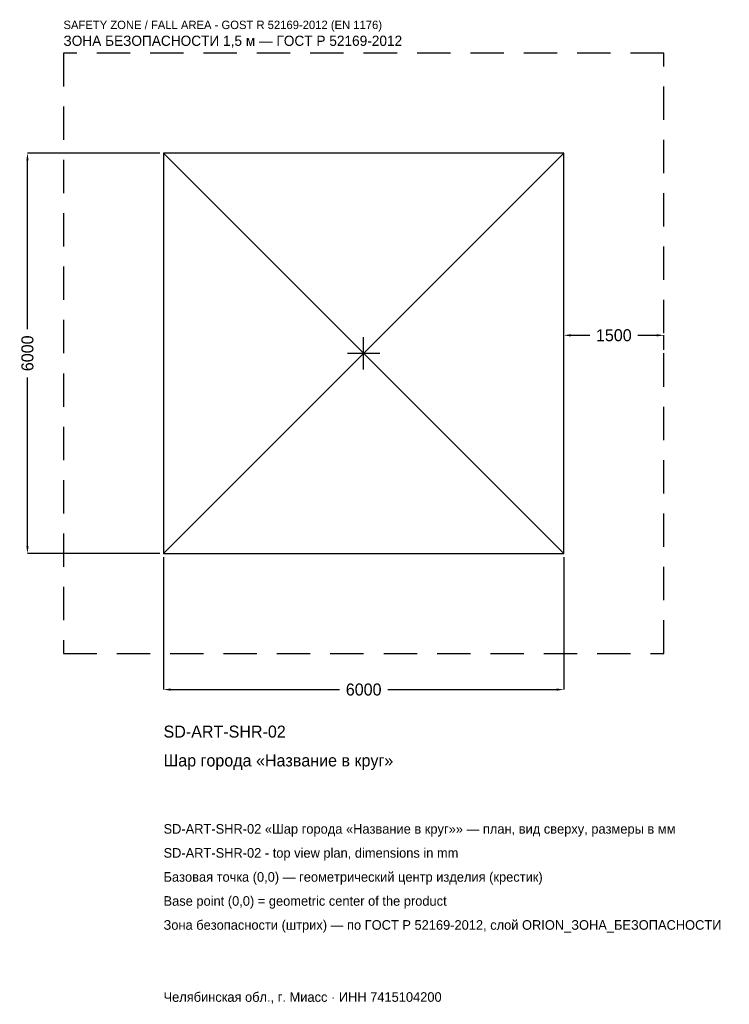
# Model space of a CAD drawing. Header units: metres. Extents: x -5157 to 5481, y -9757 to 5001.
import ezdxf

# ---------------------------------------------------------------- set-up
doc = ezdxf.new("R2010")
doc.units = ezdxf.units.M
doc.linetypes.add('DASHED', pattern=[800, 500, -300])
for name, color, linetype in [('ЗСК_ДАННЫЕ', 3, 'Continuous'), ('ЗСК_ЗОНА_БЕЗОПАСНОСТИ', 1, 'Continuous'), ('ЗСК_КОНТУР', 7, 'Continuous'), ('ЗСК_РАЗМЕРЫ', 8, 'Continuous')]:
    doc.layers.add(name, color=color, linetype=linetype)
doc.dimstyles.new('ORION', dxfattribs={"dimtxt": 180, "dimasz": 108, "dimexe": 1.25, "dimexo": 54, "dimtad": 1, "dimdec": 0, "dimcen": 2.5, "dimazin": 3, "dimtfac": 1, "dimtmove": 0, "dimatfit": 3})

# ---------------------------------------------------------------- blocks, each defined once
blk = doc.blocks.new('_CLOSEDFILLED')
at = {"color": 0, "linetype": 'BYBLOCK'}
blk.add_solid([(-1, 0.16), (0, 0), (-1, -0.16)], dxfattribs=at)
blk = doc.blocks.new('*D1')
for p, q in [((-3000, -3054), (-3000, -5040)), ((3000, -3054), (3000, -5040)), ((-2892, -5040), (-360, -5040)), ((360, -5040), (2892, -5040))]:
    blk.add_line(p, q)
at = {"layer": 'Defpoints'}
for p in [(-3000, -3000), (3000, -3000), (-3000, -5040)]:
    blk.add_point(p, dxfattribs=at)
at = {"layer": 'ЗСК_РАЗМЕРЫ', "xscale": 108, "yscale": 108, "rotation": 180}
blk.add_blockref('_CLOSEDFILLED', (-3000, -5040), dxfattribs=at)
at = {"layer": 'ЗСК_РАЗМЕРЫ', "xscale": 108, "yscale": 108}
blk.add_blockref('_CLOSEDFILLED', (3000, -5040), dxfattribs=at)
at = {"layer": 'ЗСК_РАЗМЕРЫ', "insert": (0, -5040), "char_height": 180, "attachment_point": 5}
blk.add_mtext('6000', dxfattribs=at)
blk = doc.blocks.new('*D2')
for p, q in [((-3054, 3000), (-5040, 3000)), ((-5040, 360), (-5040, 2892)), ((-5040, -2892), (-5040, -360)), ((-3054, -3000), (-5040, -3000))]:
    blk.add_line(p, q)
at = {"layer": 'Defpoints'}
for p in [(-3000, 3000), (-5040, -3000), (-3000, -3000)]:
    blk.add_point(p, dxfattribs=at)
at = {"layer": 'ЗСК_РАЗМЕРЫ', "xscale": 108, "yscale": 108}
for p, rotation in [((-5040, 3000), 90), ((-5040, -3000), 270)]:
    blk.add_blockref('_CLOSEDFILLED', p, dxfattribs=dict(at, rotation=rotation))
at = {"layer": 'ЗСК_РАЗМЕРЫ', "insert": (-5040, 0), "char_height": 180, "attachment_point": 5, "rotation": 90}
blk.add_mtext('6000', dxfattribs=at)
blk = doc.blocks.new('*D3')
for p, q in [((3000, 54), (3000, 270)), ((3108, 270), (3390, 270)), ((4110, 270), (4392, 270)), ((4500, 54), (4500, 270))]:
    blk.add_line(p, q)
at = {"layer": 'Defpoints'}
for p in [(3000, 270), (3000, 0), (4500, 0)]:
    blk.add_point(p, dxfattribs=at)
at = {"layer": 'ЗСК_РАЗМЕРЫ', "xscale": 108, "yscale": 108, "rotation": 180}
blk.add_blockref('_CLOSEDFILLED', (3000, 270), dxfattribs=at)
at = {"layer": 'ЗСК_РАЗМЕРЫ', "xscale": 108, "yscale": 108}
blk.add_blockref('_CLOSEDFILLED', (4500, 270), dxfattribs=at)
at = {"layer": 'ЗСК_РАЗМЕРЫ', "insert": (3750, 270), "char_height": 180, "attachment_point": 5}
blk.add_mtext('1500', dxfattribs=at)
blk = doc.blocks.new('ОРИОН SD-ART-SHR-02 Шар города Название в круг')
at = {"layer": 'ЗСК_ЗОНА_БЕЗОПАСНОСТИ', "linetype": 'DASHED'}
blk.add_lwpolyline([(-4500, -4500), (4500, -4500), (4500, 4500), (-4500, 4500)], close=True, dxfattribs=at)
at = {"layer": 'ЗСК_КОНТУР'}
for p, q in [((-3000, -3000), (3000, 3000)), ((-3000, 3000), (3000, -3000))]:
    blk.add_line(p, q, dxfattribs=at)
blk.add_lwpolyline([(-3000, -3000), (3000, -3000), (3000, 3000), (-3000, 3000)], close=True, dxfattribs=at)
at = {"layer": 'ЗСК_РАЗМЕРЫ'}
for p, q in [((0, -240), (0, 240)), ((-240, 0), (240, 0))]:
    blk.add_line(p, q, dxfattribs=at)
at = {"layer": 'ЗСК_ДАННЫЕ'}
for tag, p in [('АРТИКУЛ', (-3000, -5760)), ('НАИМЕНОВАНИЕ', (-3000, -6192))]:
    blk.add_attdef(tag, p, '', height=180, dxfattribs=at)
at = {"layer": 'ЗСК_ДАННЫЕ', "flags": 1}
for tag, p in [('ПРОИЗВОДИТЕЛЬ', (-3000, -6624)), ('ТЕЛЕФОН', (-3000, -7056)), ('САЙТ', (-3000, -7920)), ('АДРЕС', (-3000, -8352)), ('РЕКВИЗИТЫ', (-3000, -8784)), ('ГАБАРИТЫ', (-3000, -9216)), ('ЗОНА_БЕЗОПАСНОСТИ', (-3000, -9648))]:
    blk.add_attdef(tag, p, '', height=180, dxfattribs=at)
at = {"layer": 'ЗСК_ЗОНА_БЕЗОПАСНОСТИ', "color": 1}
for s, height, p in [('SAFETY ZONE / FALL AREA - GOST R 52169-2012 (EN 1176)', 126, (-4500, 4860)), ('ЗОНА БЕЗОПАСНОСТИ 1,5 м — ГОСТ Р 52169-2012', 153, (-4500, 4608))]:
    blk.add_text(s, height=height, dxfattribs=at).set_placement(p)
at = {"layer": 'ЗСК_РАЗМЕРЫ'}
dim = blk.add_linear_dim(base=(-5040, -3000), p1=(-3000, -3000), p2=(-3000, 3000), angle=90, dimstyle='ORION', dxfattribs=at)
dim.commit()
dim.dimension.update_dxf_attribs({"geometry": '*D2', "text_midpoint": (-5040, 0)})
for base, p1, p2, picture, middle in [((3000, 270), (3000, 0), (4500, 0), '*D3', (3750, 270)), ((-3000, -5040), (-3000, -3000), (3000, -3000), '*D1', (0, -5040))]:
    dim = blk.add_linear_dim(base=base, p1=p1, p2=p2, dimstyle='ORION', dxfattribs=at)
    dim.commit()
    dim.dimension.update_dxf_attribs({"geometry": picture, "text_midpoint": middle})

msp = doc.modelspace()

# ---------------------------------------------------------------- block references
msp.add_blockref('ОРИОН SD-ART-SHR-02 Шар города Название в круг', (0, 0)).add_auto_attribs({'АРТИКУЛ': 'SD-ART-SHR-02', 'НАИМЕНОВАНИЕ': 'Шар города «Название в круг»'})

# ---------------------------------------------------------------- texts
at = {"layer": 'ЗСК_ДАННЫЕ', "color": 3}
for s, p in [('SD-ART-SHR-02 «Шар города «Название в круг»» — план, вид сверху, размеры в мм', (-3000, -7200)), ('SD-ART-SHR-02 - top view plan, dimensions in mm', (-3000, -7560)), ('Челябинская обл., г. Миасс · ИНН 7415104200', (-3000, -9720))]:
    msp.add_text(s, height=144, dxfattribs=at).set_placement(p)
at = {"layer": 'ЗСК_ДАННЫЕ', "color": 7}
for s, p in [('Базовая точка (0,0) — геометрический центр изделия (крестик)', (-3000, -7920)), ('Base point (0,0) = geometric center of the product', (-3000, -8280))]:
    msp.add_text(s, height=144, dxfattribs=at).set_placement(p)
at = {"layer": 'ЗСК_ДАННЫЕ', "color": 1}
msp.add_text('Зона безопасности (штрих) — по ГОСТ Р 52169-2012, слой ORION_ЗОНА_БЕЗОПАСНОСТИ', height=144, dxfattribs=at).set_placement((-3000, -8640))

doc.saveas('drawing.dxf')
